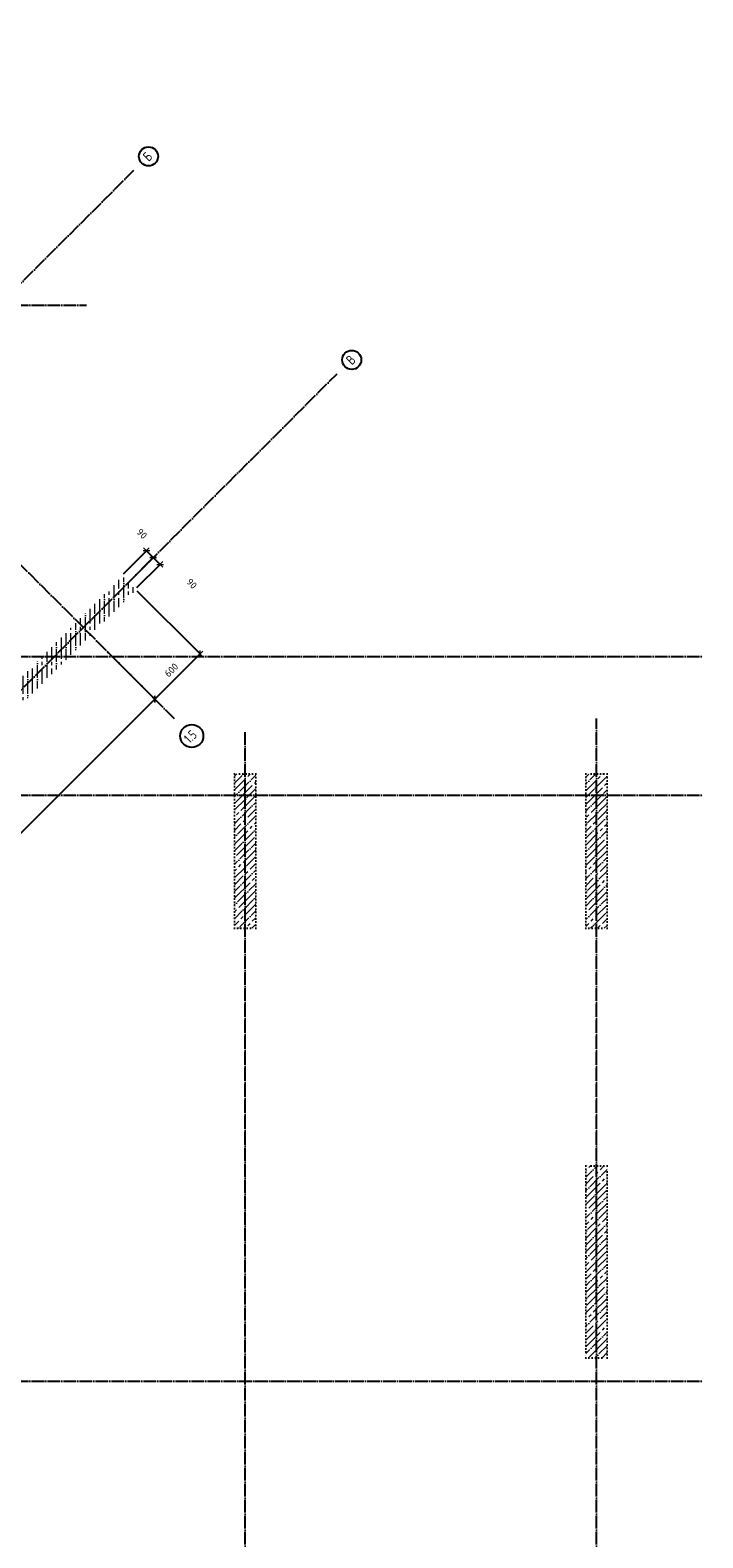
# Model space of a CAD drawing. Header units: millimetres. Extents: x -3057 to 112233, y -2869 to 47508.
# Tile 13 of 48: x 19732 to 26050, y 6929 to 21080. Entities that reach past the tile are written whole.
import ezdxf

# ---------------------------------------------------------------- set-up
doc = ezdxf.new("R2010")
doc.units = ezdxf.units.MM
doc.header["$PDMODE"] = 65
for name, pattern in [('______11', [150, 120, -15, 0, -15]), ('______5', [330, 240, -30, 30, -30]), ('______9', [30, 0, -30])]:
    doc.linetypes.add(name, pattern=pattern)
for name, color, linetype, lineweight in [('Колонна (1)', 7, 'Continuous', 35), ('Колонна (2)', 7, 'Continuous', 35), ('Размерная линия_ общее', 7, 'Continuous', 13), ('Стена_ общее', 7, 'Continuous', 35)]:
    doc.layers.add(name, color=color, linetype=linetype, lineweight=lineweight)
doc.layers.add('Осевая линия_ общее', color=7, linetype='______5', lineweight=13, true_color=0xa0a0a0)
doc.styles.add('ISOCPEUR', font='ISOCPEUR')
doc.dimstyles.new('DIMSTYLE_3', dxfattribs={"dimtxt": 66, "dimasz": 75, "dimexe": 0, "dimexo": 0, "dimgap": 33, "dimtad": 2, "dimdec": 0, "dimrnd": 5, "dimzin": 12, "dimdsep": 46, "dimtxsty": 'ISOCPEUR', "dimblk1": 'ALL_ML_STRICH', "dimblk2": 'ALL_ML_STRICH', "dimsah": 1, "dimcen": 0, "dimclrd": 7, "dimclre": 256, "dimclrt": 7, "dimadec": 0, "dimazin": 0, "dimtfac": 1, "dimtdec": 0, "dimtix": 1, "dimtmove": 2, "dimatfit": 3, "dimfxl": 0, "dimtzin": 0, "dimlwd": 0, "dimlwe": -3, "dimarcsym": 0})
doc.dimstyles.new('DIMSTYLE_7', dxfattribs={"dimtxt": 66, "dimasz": 75, "dimexe": 0, "dimexo": 0, "dimgap": 33, "dimtad": 2, "dimdec": 0, "dimrnd": 5, "dimzin": 12, "dimdsep": 46, "dimtxsty": 'ISOCPEUR', "dimblk1": 'ALL_ML_STRICH', "dimblk2": 'ALL_ML_STRICH', "dimsah": 1, "dimcen": 0, "dimclrd": 7, "dimclre": 256, "dimclrt": 7, "dimadec": 0, "dimazin": 0, "dimtfac": 1, "dimtdec": 0, "dimtix": 1, "dimtmove": 2, "dimatfit": 3, "dimfxl": 0, "dimtvp": 1.2, "dimtzin": 0, "dimlwd": 0, "dimlwe": -3, "dimarcsym": 0})
pattern_1 = [(45, (0, 0), (-63.6396, 63.6396), [120, -15, 0, -15]), (45, (-31.82, 31.82), (-63.6396, 63.6396), [240, -30, 30, -30])]

# ---------------------------------------------------------------- blocks, each defined once
blk = doc.blocks.new('СЛОЖНЫЙ_ОБЪЕКТ_1')
at = {"layer": 'Осевая линия_ общее', "color": 253, "linetype": '______11', "lineweight": -3, "true_color": 0xa0a0a0, "transparency": 33554687}
for p, q in [((21087, 14617), (14624, 21080)), ((3543, 2603), (20705, 19765)), ((-2770, 18500), (20260, 18500)), ((5452, 694), (22614, 17855)), ((-2770, 15200), (26050, 15200)), ((25050, -2590), (25050, 14620)), ((21750, -2590), (21750, 14510)), ((-2770, 13900), (26050, 13900)), ((-2770, 8400), (26050, 8400))]:
    blk.add_line(p, q, dxfattribs=at)
at = {"layer": 'Осевая линия_ общее', "color": 7, "linetype": 'Continuous', "lineweight": 25, "transparency": 33554687}
for centre, radius in [((20843, 19895), 89.6), ((22752, 17985), 89.6), ((21250, 14455), 108)]:
    blk.add_circle(centre, radius, dxfattribs=at)
at = {"layer": 'Осевая линия_ общее', "color": 7, "linetype": 'Continuous', "lineweight": 25, "transparency": 33554687, "char_height": 90, "attachment_point": 7, "rotation": 45, "style": 'ISOCPEUR'}
for s, insert, width in [('\\W0.80;Б', (20845, 19842), 107.95), ('\\W0.80;В', (22754, 17932), 107.95), ('\\W0.79;1.5', (21230, 14379), 170.42)]:
    blk.add_mtext(s, dxfattribs=dict(at, insert=insert, width=width))
blk = doc.blocks.new('ALL_ML_STRICH')
at = {"color": 0, "linetype": 'ByBlock', "lineweight": -2}
for p, q in [((-1, 0), (0.5, 0)), ((-0.3, -0.3), (0.3, 0.3)), ((0, -0.5), (0, 0.5))]:
    blk.add_line(p, q, dxfattribs=at)
blk = doc.blocks.new('*D136')
at = {"layer": 'DEFPOINTS', "color": 7, "linetype": 'Continuous', "lineweight": 13, "transparency": 33554687}
for p in [(20439, 15264), (14595, 9710), (15203, 9102)]:
    blk.add_point(p, dxfattribs=at)
at = {"layer": 'Размерная линия_ общее', "color": 253, "linetype": 'Continuous', "lineweight": -2, "true_color": 0xa0a0a0, "transparency": 33554687}
for p, q in [((20453, 15250), (20902, 14801)), ((14609, 9695), (15203, 9102))]:
    blk.add_line(p, q, dxfattribs=at)
at = {"layer": 'Размерная линия_ общее', "color": 7, "linetype": 'Continuous', "lineweight": -2, "transparency": 33554687}
blk.add_line((15203, 9102), (20902, 14801), dxfattribs=at)
at = {"layer": 'Размерная линия_ общее', "color": 7, "linetype": 'Continuous', "lineweight": 13, "transparency": 33554687, "yscale": 75, "zscale": 75}
for p, xscale, rotation in [((20902, 14801), 75, 44.99999999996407), ((15203, 9102), 75.00000000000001, 224.9999999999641)]:
    blk.add_blockref('ALL_ML_STRICH', p, dxfattribs=dict(at, xscale=xscale, rotation=rotation))
at = {"layer": 'Размерная линия_ общее', "color": 7, "linetype": 'Continuous', "lineweight": 13, "transparency": 33554687, "insert": (17996, 12013), "char_height": 66, "width": 264, "attachment_point": 5, "rotation": 45, "style": 'ISOCPEUR'}
blk.add_mtext('\\A1;{8060}', dxfattribs=at)
blk = doc.blocks.new('*D137')
at = {"layer": 'DEFPOINTS', "color": 7, "linetype": 'Continuous', "lineweight": 13, "transparency": 33554687}
for p in [(20719, 15833), (20439, 15264), (20902, 14801)]:
    blk.add_point(p, dxfattribs=at)
at = {"layer": 'Размерная линия_ общее', "color": 253, "linetype": 'Continuous', "lineweight": -2, "true_color": 0xa0a0a0, "transparency": 33554687}
for p, q in [((20733, 15819), (21327, 15225)), ((20453, 15250), (20902, 14801))]:
    blk.add_line(p, q, dxfattribs=at)
at = {"layer": 'Размерная линия_ общее', "color": 7, "linetype": 'Continuous', "lineweight": -2, "transparency": 33554687}
blk.add_line((20902, 14801), (21327, 15225), dxfattribs=at)
at = {"layer": 'Размерная линия_ общее', "color": 7, "linetype": 'Continuous', "lineweight": 13, "transparency": 33554687, "yscale": 75, "zscale": 75}
for p, xscale, rotation in [((21327, 15225), 75, 44.99999999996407), ((20902, 14801), 75.00000000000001, 224.9999999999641)]:
    blk.add_blockref('ALL_ML_STRICH', p, dxfattribs=dict(at, xscale=xscale, rotation=rotation))
at = {"layer": 'Размерная линия_ общее', "color": 7, "linetype": 'Continuous', "lineweight": 13, "transparency": 33554687, "insert": (21058, 15074), "char_height": 66, "width": 198, "attachment_point": 5, "rotation": 45, "style": 'ISOCPEUR'}
blk.add_mtext('\\A1;{600}', dxfattribs=at)
blk = doc.blocks.new('*D145')
at = {"layer": 'DEFPOINTS', "color": 7, "linetype": 'Continuous', "lineweight": 13, "transparency": 33554687}
for p in [(20952, 16066), (20657, 15898), (20720, 15835)]:
    blk.add_point(p, dxfattribs=at)
at = {"layer": 'Размерная линия_ общее', "color": 253, "linetype": 'Continuous', "lineweight": -2, "true_color": 0xa0a0a0, "transparency": 33554687}
for p, q in [((20671, 15912), (20888, 16130)), ((20735, 15849), (20952, 16066))]:
    blk.add_line(p, q, dxfattribs=at)
at = {"layer": 'Размерная линия_ общее', "color": 7, "linetype": 'Continuous', "lineweight": -2, "transparency": 33554687}
blk.add_line((20952, 16066), (20888, 16130), dxfattribs=at)
at = {"layer": 'Размерная линия_ общее', "color": 7, "linetype": 'Continuous', "lineweight": 13, "transparency": 33554687, "xscale": 75, "yscale": 75, "zscale": 75}
for p, rotation in [((20888, 16130), 134.9999999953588), ((20952, 16066), 314.9999999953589)]:
    blk.add_blockref('ALL_ML_STRICH', p, dxfattribs=dict(at, rotation=rotation))
at = {"layer": 'Размерная линия_ общее', "color": 7, "linetype": 'Continuous', "lineweight": 13, "transparency": 33554687, "insert": (21249, 15885), "char_height": 66, "width": 132, "attachment_point": 5, "rotation": 315, "style": 'ISOCPEUR'}
blk.add_mtext('\\A1;{90}', dxfattribs=at)
blk = doc.blocks.new('*D146')
at = {"layer": 'DEFPOINTS', "color": 7, "linetype": 'Continuous', "lineweight": 13, "transparency": 33554687}
for p in [(20888, 16130), (20593, 15962), (20657, 15898)]:
    blk.add_point(p, dxfattribs=at)
at = {"layer": 'Размерная линия_ общее', "color": 253, "linetype": 'Continuous', "lineweight": -2, "true_color": 0xa0a0a0, "transparency": 33554687}
for p, q in [((20607, 15976), (20824, 16193)), ((20671, 15912), (20888, 16130))]:
    blk.add_line(p, q, dxfattribs=at)
at = {"layer": 'Размерная линия_ общее', "color": 7, "linetype": 'Continuous', "lineweight": -2, "transparency": 33554687}
blk.add_line((20888, 16130), (20824, 16193), dxfattribs=at)
at = {"layer": 'Размерная линия_ общее', "color": 7, "linetype": 'Continuous', "lineweight": 13, "transparency": 33554687, "xscale": 75, "yscale": 75, "zscale": 75}
for p, rotation in [((20824, 16193), 134.9999999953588), ((20888, 16130), 314.9999999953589)]:
    blk.add_blockref('ALL_ML_STRICH', p, dxfattribs=dict(at, rotation=rotation))
at = {"layer": 'Размерная линия_ общее', "color": 7, "linetype": 'Continuous', "lineweight": 13, "transparency": 33554687, "insert": (20781, 16353), "char_height": 66, "width": 132, "attachment_point": 5, "rotation": 315, "style": 'ISOCPEUR'}
blk.add_mtext('\\A1;{90}', dxfattribs=at)

msp = doc.modelspace()

# ---------------------------------------------------------------- hatches: boundary and pattern name
at = {"layer": 'Колонна (1)', "lineweight": 18, "transparency": 33554687}
h = msp.add_hatch(dxfattribs=at)
h.set_pattern_fill('__________539', color=256, scale=30, style=0, pattern_type=2)
h.set_pattern_definition(pattern_1)
h.paths.add_polyline_path([(24950, 10420), (24950, 8620), (25150, 8620), (25150, 10420)], flags=0)
at = {"layer": 'Колонна (2)', "lineweight": 18, "transparency": 33554687}
h = msp.add_hatch(dxfattribs=at)
h.set_pattern_fill('__________539', color=256, scale=30, style=0, pattern_type=2)
h.set_pattern_definition(pattern_1)
h.paths.add_polyline_path([(21650, 14100), (21650, 12650), (21850, 12650), (21850, 14100)], flags=0)
h = msp.add_hatch(dxfattribs=at)
h.set_pattern_fill('__________539', color=256, scale=30, style=0, pattern_type=2)
h.set_pattern_definition(pattern_1)
h.paths.add_polyline_path([(24950, 14100), (24950, 12650), (25150, 12650), (25150, 14100)], flags=0)
at = {"layer": 'Стена_ общее', "linetype": 'Continuous', "lineweight": 18, "transparency": 33554687}
h = msp.add_hatch(dxfattribs=at)
h.set_pattern_fill('__________541', scale=30, style=0, pattern_type=2)
h.set_pattern_definition([(90, (0, 0), (-90, 6e-15), [120, -15, 0, -15]), (90, (-45, 6e-15), (-90, 6e-15), [240, -30, 30, -30])])
h.paths.add_polyline_path([(20598.7, 15953.4), (16426.7, 11781.4), (16554, 11654.2), (20725.9, 15826.1)], flags=0)

# ---------------------------------------------------------------- linework, layer by layer
at = {"layer": 'Колонна (1)', "color": 7, "linetype": '______9', "lineweight": -3, "transparency": 33554687}
for p, q in [((24950, 10420), (24950, 8620)), ((25150, 10420), (24950, 10420)), ((25150, 8620), (25150, 10420)), ((24950, 8620), (25150, 8620))]:
    msp.add_line(p, q, dxfattribs=at)
at = {"layer": 'Колонна (2)', "color": 7, "linetype": '______9', "lineweight": -3, "transparency": 33554687}
for p, q in [((21650, 14100), (21650, 12650)), ((21850, 14100), (21650, 14100)), ((21850, 12650), (21850, 14100)), ((24950, 14100), (24950, 12650)), ((25150, 14100), (24950, 14100)), ((25150, 12650), (25150, 14100)), ((21650, 12650), (21850, 12650)), ((24950, 12650), (25150, 12650))]:
    msp.add_line(p, q, dxfattribs=at)

# ---------------------------------------------------------------- block references
at = {"layer": 'Осевая линия_ общее', "color": 253, "linetype": '______11', "lineweight": -3, "true_color": 0xa0a0a0, "transparency": 33554687}
msp.add_blockref('СЛОЖНЫЙ_ОБЪЕКТ_1', (0, 0), dxfattribs=at)

# ---------------------------------------------------------------- dimensions: what is measured, and where the dimension line sits
at = {"layer": 'Размерная линия_ общее', "color": 7, "linetype": 'Continuous', "lineweight": 13, "transparency": 33554687}
for base, p1, p2, angle, dimstyle, picture, middle in [((20824.3, 16193.2), (20670.9, 15912.5), (20607.2, 15976.1), 135, 'DIMSTYLE_7', '*D146', (20780.6, 16353.3)), ((20887.9, 16129.5), (20734.5, 15848.8), (20670.9, 15912.5), 135, 'DIMSTYLE_7', '*D145', (21249.5, 15884.8)), ((21326.6, 15225.5), (20453.3, 15250.2), (20733, 15819), 45, 'DIMSTYLE_3', '*D137', (21058.1, 15074.4)), ((20902.3, 14801.2), (14609.5, 9695.5), (20453.3, 15250.2), 45, 'DIMSTYLE_3', '*D136', (17996.3, 12012.6))]:
    dim = msp.add_linear_dim(base=base, p1=p1, p2=p2, angle=angle, dimstyle=dimstyle, override={"dimpost": '<>', "dimclrd": 7, "dimclre": 253, "dimclrt": 7, "dimlwd": 0, "dimlwe": 65533}, dxfattribs=at)
    dim.commit()
    dim.dimension.update_dxf_attribs({"geometry": picture, "text_midpoint": middle, "dimtype": 160})

doc.saveas('drawing.dxf')
